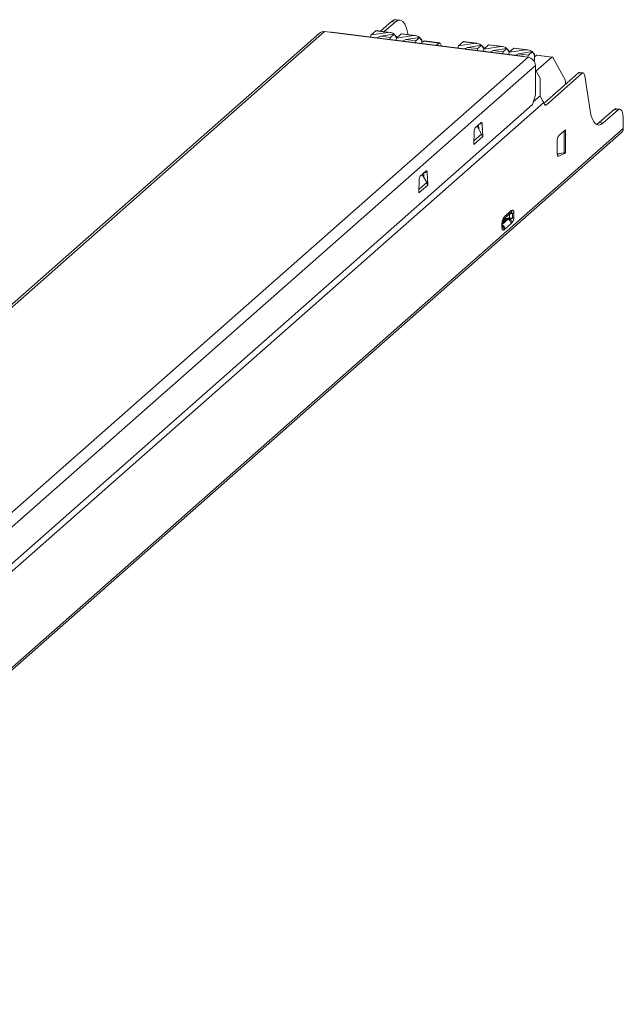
# Model space of a CAD drawing. Header units: millimetres. Extents: x -16 to 139, y 44 to 171.
# Tile 2 of 2: x 62 to 139, y 44 to 171. Entities that reach past the tile are written whole.
import ezdxf

# ---------------------------------------------------------------- set-up
doc = ezdxf.new("R2010")
doc.units = ezdxf.units.MM

msp = doc.modelspace()

# ---------------------------------------------------------------- linework, layer by layer
at = {"color": 7, "linetype": 'Continuous', "lineweight": 15}
for p, q in [((110.68, 171.11), (110.21, 171.17)), ((109.59, 170.92), (108.19, 169.69)), ((110.06, 170.87), (108.66, 169.63)), ((109.59, 170.92), (110.06, 170.87)), ((100.31, 169.44), (-4.2, 77.27)), ((100.97, 169.63), (-3.54, 77.46)), ((100.97, 169.63), (127.16, 166.33)), ((126.48, 166.48), (101.9, 169.58)), ((106.97, 169.22), (106.9, 168.95)), ((107.57, 169.74), (106.97, 169.22)), ((109.15, 169.54), (106.97, 169.22)), ((109.15, 169.54), (107.57, 169.74)), ((109.36, 169.54), (107.62, 169.76)), ((107.76, 168.84), (108.15, 169.03)), ((109.95, 169.3), (108.15, 169.03)), ((109.46, 168.86), (108.15, 169.03)), ((109.39, 168.63), (109.46, 168.86)), ((109.46, 168.86), (109.95, 169.3)), ((109.95, 169.3), (110.15, 168.91)), ((110.2, 168.99), (110.02, 169.2)), ((110.2, 168.99), (110.11, 168.98)), ((110.15, 168.91), (110.23, 168.98)), ((110.24, 168.8), (110.17, 168.54)), ((110.23, 168.98), (110.2, 168.99)), ((110.23, 168.77), (110.23, 168.98)), ((110.84, 169.33), (110.24, 168.8)), ((112.43, 169.13), (110.24, 168.8)), ((112.43, 169.13), (110.84, 169.33)), ((112.63, 169.13), (110.89, 169.35)), ((111.03, 168.43), (111.43, 168.62)), ((113.22, 168.89), (111.43, 168.62)), ((112.73, 168.45), (111.43, 168.62)), ((112.73, 168.45), (113.22, 168.89)), ((113.22, 168.89), (113.42, 168.5)), ((113.47, 168.58), (113.29, 168.79)), ((112.67, 168.22), (112.73, 168.45)), ((113.47, 168.58), (113.39, 168.56)), ((113.42, 168.5), (113.51, 168.57)), ((113.51, 168.57), (113.47, 168.58)), ((113.51, 168.11), (113.51, 168.57)), ((113.64, 168.31), (113.51, 168.23)), ((113.64, 168.31), (113.76, 168.41)), ((113.76, 168.41), (115.72, 168.17)), ((115.79, 168.19), (113.81, 168.44)), ((115.72, 168.17), (115.39, 167.88)), ((115.85, 168.14), (116.04, 167.8)), ((118.19, 167.8), (118.12, 167.53)), ((118.79, 168.33), (118.19, 167.8)), ((120.38, 168.13), (118.19, 167.8)), ((120.38, 168.13), (118.79, 168.33)), ((120.58, 168.13), (118.84, 168.35)), ((118.98, 167.43), (119.38, 167.61)), ((121.17, 167.88), (119.38, 167.61)), ((120.68, 167.45), (119.38, 167.61)), ((120.62, 167.22), (120.68, 167.45)), ((120.68, 167.45), (121.17, 167.88)), ((121.17, 167.88), (121.37, 167.49)), ((121.42, 167.57), (121.24, 167.79)), ((121.42, 167.57), (121.34, 167.56)), ((121.37, 167.49), (121.46, 167.57)), ((121.47, 167.39), (121.4, 167.12)), ((121.46, 167.57), (121.42, 167.57)), ((121.46, 167.36), (121.46, 167.57)), ((122.07, 167.92), (121.47, 167.39)), ((123.65, 167.72), (121.47, 167.39)), ((123.65, 167.72), (122.07, 167.92)), ((123.86, 167.72), (122.12, 167.94)), ((124.45, 167.47), (122.65, 167.2)), ((123.96, 167.04), (124.45, 167.47)), ((124.45, 167.47), (124.65, 167.08)), ((124.7, 167.16), (124.52, 167.37)), ((125.34, 167.5), (124.74, 166.98)), ((126.92, 167.3), (125.34, 167.5)), ((127.13, 167.3), (125.39, 167.52)), ((127.16, 166.33), (22.65, 74.16)), ((122.25, 167.01), (122.65, 167.2)), ((123.96, 167.04), (122.65, 167.2)), ((123.89, 166.81), (123.96, 167.04)), ((124.7, 167.16), (124.61, 167.15)), ((124.65, 167.08), (124.73, 167.16)), ((124.74, 166.98), (124.67, 166.71)), ((124.73, 167.16), (124.7, 167.16)), ((124.73, 166.95), (124.73, 167.16)), ((126.92, 167.3), (124.74, 166.98)), ((125.53, 166.6), (125.93, 166.79)), ((127.72, 167.06), (125.93, 166.79)), ((127.23, 166.62), (125.93, 166.79)), ((127.15, 166.33), (127.23, 166.62)), ((127.23, 166.62), (127.72, 167.06)), ((127.72, 167.06), (127.92, 166.67)), ((127.97, 166.75), (127.79, 166.96)), ((127.97, 166.75), (127.89, 166.74)), ((127.92, 166.67), (128.01, 166.74)), ((128.01, 166.74), (127.97, 166.75)), ((128.01, 165.8), (128.01, 166.74)), ((128.14, 166.48), (128.01, 166.4)), ((128.14, 166.48), (128.26, 166.59)), ((130.22, 166.34), (128.18, 164.54)), ((128.26, 166.59), (130.22, 166.34)), ((130.28, 166.36), (128.3, 166.61)), ((130.35, 166.31), (131.9, 163.53)), ((128.1, 165.27), (23.59, 73.1)), ((128.01, 165.8), (127.97, 165.77)), ((128.1, 165.27), (128.1, 161.5)), ((128.1, 164.7), (128.7, 163.63)), ((128.7, 163.63), (128.7, 161.37)), ((129.22, 160.42), (133.65, 164.33)), ((129.52, 160.22), (134.12, 164.27)), ((133.65, 164.33), (134.12, 164.27)), ((134.24, 164.32), (133.78, 164.38)), ((134.45, 163.95), (135.14, 159.5)), ((131.96, 162.84), (131.96, 163.24)), ((128.1, 161.5), (127.74, 160.24)), ((127.85, 160.62), (128.7, 161.37)), ((128.7, 161.37), (128.99, 160.82)), ((127.74, 160.24), (23.94, 68.7)), ((26.96, 70.36), (129.19, 160.52)), ((129.52, 160.22), (129.3, 160.25)), ((136.33, 157.92), (138.24, 159.6)), ((136.8, 157.86), (138.71, 159.54)), ((138.71, 159.54), (138.24, 159.6)), ((138.96, 159.64), (138.49, 159.7)), ((121.12, 157.93), (120.36, 157.26)), ((120.62, 157.48), (121.19, 156.45)), ((120.82, 157.12), (120.8, 157.64)), ((121.32, 156.12), (121.26, 157.71)), ((136.8, 157.86), (136.33, 157.92)), ((139.42, 158.28), (139.42, 157.15)), ((11.92, 44.4), (139.2, 156.65)), ((12.14, 44.9), (139.42, 157.15)), ((120.22, 156.79), (120.17, 155.1)), ((120.17, 155.1), (121.32, 156.12)), ((121.32, 156.12), (121.28, 156.12)), ((131.99, 157.01), (131.11, 156.24)), ((131.74, 156.79), (131.82, 156.82)), ((131.82, 154.03), (131.82, 156.82)), ((131.99, 156.92), (131.9, 156.93)), ((131.99, 154), (131.99, 157.01)), ((120.17, 155.14), (120.2, 155.14)), ((130.9, 155.48), (130.9, 154.02)), ((131.82, 154.03), (130.9, 153.91)), ((130.92, 153.8), (131.3, 153.96)), ((131.07, 153.62), (131.99, 154)), ((131.99, 154), (131.77, 154.02)), ((114.05, 151.69), (113.29, 151.02)), ((113.55, 151.25), (114.12, 150.21)), ((113.75, 150.89), (113.73, 151.41)), ((114.25, 149.88), (114.19, 151.47)), ((113.15, 150.55), (113.1, 148.87)), ((113.1, 148.87), (114.25, 149.88)), ((114.25, 149.88), (114.21, 149.89)), ((113.1, 148.9), (113.13, 148.9)), ((124.25, 145.71), (124.55, 145.98)), ((124.72, 146.36), (124.42, 146.09)), ((124.55, 145.97), (124.71, 146.13)), ((124.76, 146.1), (124.6, 146.02)), ((124.79, 146.16), (124.68, 146.11)), ((125.15, 146.24), (124.76, 146.1)), ((124.76, 145.62), (124.76, 146.1)), ((125.15, 145.64), (125.15, 146.24)), ((125.33, 145.72), (125.33, 146.33)), ((123.8, 144.98), (123.8, 144.37)), ((123.96, 145.41), (123.84, 145.01)), ((123.84, 144.44), (123.84, 145.05)), ((124.16, 145.42), (123.86, 145.16)), ((123.92, 145.06), (124.22, 145.33)), ((124, 145.47), (124.27, 145.72)), ((124.17, 144.2), (124.97, 144.91)), ((125.15, 145.64), (124.76, 145.62))]:
    msp.add_line(p, q, dxfattribs=at)
at = {"color": 8, "linetype": 'Continuous', "lineweight": 15}
for p, q in [((121.26, 157.71), (120.92, 157.75)), ((120.18, 155.56), (121.19, 156.45)), ((131.07, 153.62), (131, 153.63)), ((114.19, 151.47), (113.85, 151.51)), ((113.11, 149.32), (114.12, 150.21)), ((123.84, 144.82), (124.6, 145.48)), ((124.16, 145.62), (124.16, 145.42))]:
    msp.add_line(p, q, dxfattribs=at)
at = {"color": 7, "linetype": 'Continuous', "lineweight": 15, "flags": 128}
for points in [[(110.21, 171.17), (109.93, 171.14), (109.59, 170.92)], [(111.71, 169.25), (111.69, 169.4), (111.53, 170.07), (111.31, 170.59), (111.04, 170.94), (110.73, 171.1), (110.4, 171.08), (110.06, 170.87)], [(107.57, 169.74), (107.6, 169.76), (107.62, 169.76)], [(110.84, 169.33), (110.87, 169.35), (110.89, 169.35)], [(113.81, 168.44), (113.79, 168.44), (113.76, 168.41)], [(115.85, 168.14), (115.83, 168.16), (115.82, 168.17), (115.81, 168.18), (115.79, 168.19), (115.77, 168.19), (115.76, 168.19), (115.74, 168.18), (115.72, 168.17)], [(118.79, 168.33), (118.82, 168.35), (118.84, 168.35)], [(122.07, 167.92), (122.09, 167.93), (122.12, 167.94)], [(125.34, 167.5), (125.37, 167.52), (125.39, 167.52)], [(128.3, 166.61), (128.29, 166.61), (128.26, 166.59)], [(130.35, 166.31), (130.33, 166.33), (130.32, 166.35), (130.3, 166.36), (130.29, 166.36), (130.27, 166.37), (130.26, 166.36), (130.24, 166.35), (130.22, 166.34)], [(134.12, 164.27), (134.17, 164.31), (134.22, 164.32), (134.27, 164.31), (134.32, 164.28), (134.36, 164.23), (134.4, 164.15), (134.43, 164.06), (134.45, 163.95)], [(135.14, 159.5), (135.25, 158.94), (135.4, 158.47), (135.58, 158.09), (135.79, 157.82), (136.02, 157.66), (136.27, 157.61), (136.53, 157.68), (136.8, 157.86)], [(138.24, 159.6), (138.38, 159.69), (138.49, 159.7)], [(138.71, 159.54), (138.85, 159.63), (138.98, 159.64), (139.1, 159.57), (139.21, 159.43), (139.3, 159.23), (139.36, 158.96), (139.4, 158.64), (139.42, 158.28)], [(121.26, 157.71), (121.26, 157.77), (121.25, 157.83), (121.24, 157.88), (121.22, 157.91), (121.2, 157.94), (121.18, 157.95), (121.15, 157.94), (121.12, 157.93)], [(135.95, 157.69), (136.07, 157.74), (136.33, 157.92)], [(130.9, 154.02), (130.9, 153.92), (130.91, 153.84), (130.93, 153.76), (130.95, 153.7), (130.97, 153.65), (131, 153.62), (131.04, 153.61), (131.07, 153.62)], [(114.19, 151.47), (114.19, 151.53), (114.18, 151.59), (114.17, 151.64), (114.15, 151.68), (114.13, 151.7), (114.1, 151.71), (114.08, 151.71), (114.05, 151.69)]]:
    msp.add_lwpolyline(points, dxfattribs=at)
at = {"color": 7, "linetype": 'Continuous', "lineweight": 15}
for centre, radius, start, end in [((100.85, 168.8), 0.834, 81.8416, 130.6612), ((101.9, 169.42), 0.16, 86.7544, 136.332), ((109.24, 168.5), 1.05, 50.1006, 94.8757), ((112.51, 168.08), 1.05, 50.1006, 94.8757), ((120.47, 167.08), 1.05, 50.1006, 94.8757), ((123.74, 166.67), 1.05, 50.1006, 94.8757), ((126.46, 166.34), 0.143, 27.3661, 138.2724), ((127.01, 166.26), 1.05, 50.1006, 94.8757), ((127.01, 165.25), 1.09, 1.0587, 81.7605), ((133.76, 164.23), 0.155, 85.9195, 137.1669), ((131.32, 163.28), 0.637, 356.9298, 23.4766), ((120.98, 156.81), 0.759, 144.4617, 182.0653), ((132.08, 155.56), 1.18, 144.9309, 183.5931), ((131.62, 157.38), 0.597, 289.5011, 309.109), ((138.75, 157.14), 0.667, 312.158, 0.9777), ((113.91, 150.58), 0.759, 144.4617, 182.0653)]:
    msp.add_arc(centre, radius, start, end, dxfattribs=at)
at = {"color": 8, "linetype": 'Continuous', "lineweight": 15}
for centre, radius, start, end in [((124.22, 146.35), 0.497, 312.0058, 1.1299), ((123.75, 145.06), 0.0968, 306.6614, 355.8907), ((123.75, 144.45), 0.0968, 306.6614, 355.8907)]:
    msp.add_arc(centre, radius, start, end, dxfattribs=at)
at = {"color": 7, "linetype": 'Continuous', "lineweight": 15}
for points, knots in [([(128.99, 160.82), (129.02, 160.77), (129.08, 160.66), (129.15, 160.56), (129.19, 160.52), (129.19, 160.52)], [-0.000005, -0.000005, -0.000005, -0.000005, 0.499995, 0.999995, 1, 1, 1, 1]), ([(129.19, 160.52), (129.2, 160.44), (129.24, 160.31), (129.32, 160.19), (129.41, 160.15), (129.48, 160.19), (129.52, 160.22)], [0, 0, 0, 0, 0.250002, 0.500002, 0.750002, 1.000002, 1.000002, 1.000002, 1.000002]), ([(120.2, 155.14), (120.2, 155.2), (120.2, 155.27), (120.18, 155.34), (120.18, 155.35)], [0, 0, 0, 0, 0.874394, 1, 1, 1, 1]), ([(113.13, 148.9), (113.13, 148.96), (113.13, 149.04), (113.11, 149.11), (113.11, 149.11)], [0, 0, 0, 0, 0.874394, 1, 1, 1, 1]), ([(124.03, 145.69), (124.05, 145.71), (124.08, 145.75), (124.14, 145.83), (124.22, 145.91), (124.32, 146), (124.39, 146.06), (124.42, 146.09)], [0, 0, 0, 0, 0.113987, 0.230694, 0.473068, 0.754628, 1, 1, 1, 1]), ([(124.72, 146.36), (124.78, 146.41), (124.84, 146.47), (124.97, 146.57), (125.04, 146.62), (125.11, 146.64)], [0, 0, 0, 0, 0.5, 0.5, 1, 1, 1, 1]), ([(124.79, 146.16), (124.87, 146.2), (124.95, 146.27), (125.06, 146.44), (125.1, 146.54), (125.11, 146.64)], [0, 0, 0, 0, 0.5, 0.5, 1, 1, 1, 1]), ([(125.15, 146.24), (125.15, 146.25), (125.15, 146.25), (125.15, 146.26), (125.14, 146.26), (125.12, 146.26), (125.1, 146.26), (125.08, 146.25), (125.05, 146.25), (125.02, 146.24), (124.98, 146.23), (124.94, 146.21), (124.89, 146.2), (124.84, 146.18), (124.8, 146.17), (124.79, 146.16)], [0, 0, 0, 0, 0.013628, 0.030968, 0.05808, 0.096667, 0.147286, 0.210176, 0.285458, 0.373202, 0.473454, 0.586241, 0.711585, 0.849501, 1, 1, 1, 1]), ([(125.11, 146.64), (125.12, 146.64), (125.15, 146.65), (125.21, 146.64), (125.26, 146.6), (125.3, 146.54), (125.32, 146.48), (125.33, 146.41), (125.33, 146.36), (125.33, 146.33)], [0, 0, 0, 0, 0.141903, 0.325538, 0.554178, 0.690217, 0.790654, 0.900481, 1, 1, 1, 1]), ([(123.8, 144.98), (123.81, 145), (123.81, 145.04), (123.81, 145.1), (123.82, 145.17), (123.84, 145.26), (123.88, 145.39), (123.94, 145.52), (123.99, 145.63), (124.02, 145.67), (124.03, 145.69)], [0, 0, 0, 0, 0.064034, 0.134163, 0.209536, 0.310722, 0.445901, 0.706622, 0.889858, 1, 1, 1, 1]), ([(124.17, 144.2), (124.17, 144.3), (124.13, 144.43), (124, 144.64), (123.9, 144.72), (123.8, 144.77)], [0, 0, 0, 0, 0.5, 0.5, 1, 1, 1, 1]), ([(123.8, 144.65), (123.88, 144.59), (123.95, 144.51), (124.04, 144.32), (124.06, 144.21), (124.05, 144.11)], [0, 0, 0, 0, 0.5, 0.5, 1, 1, 1, 1]), ([(123.84, 145.01), (123.83, 145.03), (123.83, 145.05), (123.84, 145.1), (123.85, 145.14), (123.86, 145.19), (123.88, 145.25), (123.91, 145.34), (123.94, 145.38), (123.96, 145.41)], [0, 0, 0, 0, 0.066602, 0.133529, 0.201877, 0.271835, 0.414708, 0.559907, 1, 1, 1, 1]), ([(123.84, 145.01), (123.83, 145.03), (123.83, 145.05), (123.84, 145.1), (123.84, 145.13), (123.85, 145.14), (123.85, 145.14)], [0, 0, 0, 0, 0.322578, 0.646733, 0.977767, 1, 1, 1, 1]), ([(123.85, 145.14), (123.85, 145.15), (123.86, 145.19), (123.88, 145.25), (123.92, 145.35), (123.95, 145.4), (123.98, 145.44)], [0, 0, 0, 0, 0.069786, 0.222317, 0.37733, 1, 1, 1, 1]), ([(124.16, 145.42), (124.17, 145.44), (124.21, 145.46), (124.26, 145.5), (124.33, 145.53), (124.4, 145.55), (124.48, 145.58), (124.57, 145.59), (124.66, 145.61), (124.73, 145.61), (124.76, 145.62)], [0, 0, 0, 0, 0.121851, 0.244484, 0.36796, 0.492337, 0.617673, 0.744026, 0.87145, 1, 1, 1, 1]), ([(124.6, 145.48), (124.58, 145.48), (124.52, 145.47), (124.45, 145.45), (124.38, 145.42), (124.32, 145.4), (124.26, 145.36), (124.23, 145.34), (124.22, 145.33)], [0, 0, 0, 0, 0.16846, 0.3351697, 0.5008968, 0.6664228, 0.8325318, 1, 1, 1, 1]), ([(124.78, 145.52), (124.75, 145.51), (124.69, 145.5), (124.63, 145.49), (124.6, 145.48)], [0, 0, 0, 0, 0.473894, 1, 1, 1, 1]), ([(124.97, 144.91), (124.97, 145.02), (124.94, 145.14), (124.8, 145.35), (124.71, 145.43), (124.6, 145.48)], [0, 0, 0, 0, 0.5, 0.5, 1, 1, 1, 1]), ([(124.78, 145.52), (124.81, 145.52), (124.88, 145.53), (124.96, 145.55), (125.02, 145.56), (125.08, 145.58), (125.12, 145.59), (125.14, 145.61), (125.16, 145.62), (125.15, 145.63), (125.15, 145.64)], [0, 0, 0, 0, 0.254195, 0.467624, 0.64036, 0.77543, 0.875201, 0.940461, 0.974487, 1, 1, 1, 1]), ([(124.78, 145.52), (124.86, 145.46), (124.94, 145.39), (125.05, 145.21), (125.08, 145.11), (125.08, 145.02)], [0, 0, 0, 0, 0.5, 0.5, 1, 1, 1, 1]), ([(125.08, 145.02), (125.07, 145), (125.04, 144.97), (125.01, 144.94), (124.98, 144.92), (124.97, 144.91)], [0, 0, 0, 0, 0.372586, 0.705292, 1, 1, 1, 1]), ([(125.33, 145.72), (125.33, 145.7), (125.33, 145.66), (125.33, 145.59), (125.31, 145.52), (125.29, 145.42), (125.25, 145.3), (125.19, 145.19), (125.13, 145.09), (125.1, 145.04), (125.08, 145.02)], [0, 0, 0, 0, 0.067141, 0.137652, 0.210517, 0.310254, 0.444802, 0.674256, 0.858135, 1, 1, 1, 1]), ([(124.05, 144.11), (124.04, 144.11), (124.02, 144.1), (123.98, 144.09), (123.93, 144.09), (123.88, 144.11), (123.85, 144.15), (123.82, 144.21), (123.81, 144.28), (123.81, 144.34), (123.8, 144.37)], [0, 0, 0, 0, 0.101494, 0.227332, 0.378532, 0.55735, 0.692177, 0.792195, 0.89919, 1, 1, 1, 1]), ([(123.84, 144.43), (123.84, 144.43), (123.85, 144.42), (123.85, 144.4), (123.84, 144.39), (123.84, 144.41), (123.83, 144.41)], [0, 0, 0, 0, 0.080767, 0.39911, 0.702294, 1, 1, 1, 1]), ([(124.17, 144.2), (124.15, 144.18), (124.11, 144.15), (124.08, 144.13), (124.06, 144.11)], [0, 0, 0, 0, 0.455934, 1, 1, 1, 1])]:
    msp.add_open_spline(points, degree=3, knots=knots, dxfattribs=at)
for points in [[(121.28, 156.09), (121.28, 156.21), (121.25, 156.33), (121.19, 156.45)], [(131.82, 154.03), (131.89, 154.05), (131.95, 154.07), (131.99, 154.09)], [(114.21, 149.85), (114.21, 149.97), (114.18, 150.1), (114.12, 150.21)], [(124.79, 146.16), (124.77, 146.15), (124.76, 146.13), (124.76, 146.1)], [(125.33, 146.33), (125.3, 146.3), (125.23, 146.27), (125.15, 146.24)], [(124.22, 145.33), (124.18, 145.34), (124.16, 145.38), (124.16, 145.42)], [(124.78, 145.52), (124.77, 145.54), (124.76, 145.58), (124.76, 145.62)], [(125.15, 145.64), (125.23, 145.66), (125.29, 145.69), (125.33, 145.72)]]:
    msp.add_open_spline(points, degree=3, dxfattribs=at)
at = {"color": 8, "linetype": 'Continuous', "lineweight": 15}
for points, knots in [([(124.42, 146.09), (124.41, 146.03), (124.4, 145.9), (124.33, 145.77), (124.27, 145.73), (124.27, 145.73)], [0, 0, 0, 0, 0.474522, 0.949044, 1, 1, 1, 1]), ([(123.98, 145.44), (123.98, 145.44), (124.01, 145.48), (124.03, 145.56), (124.03, 145.65), (124.03, 145.69)], [0, 0, 0, 0, 0.038119, 0.527274, 1, 1, 1, 1])]:
    msp.add_open_spline(points, degree=3, knots=knots, dxfattribs=at)

doc.saveas('drawing.dxf')
